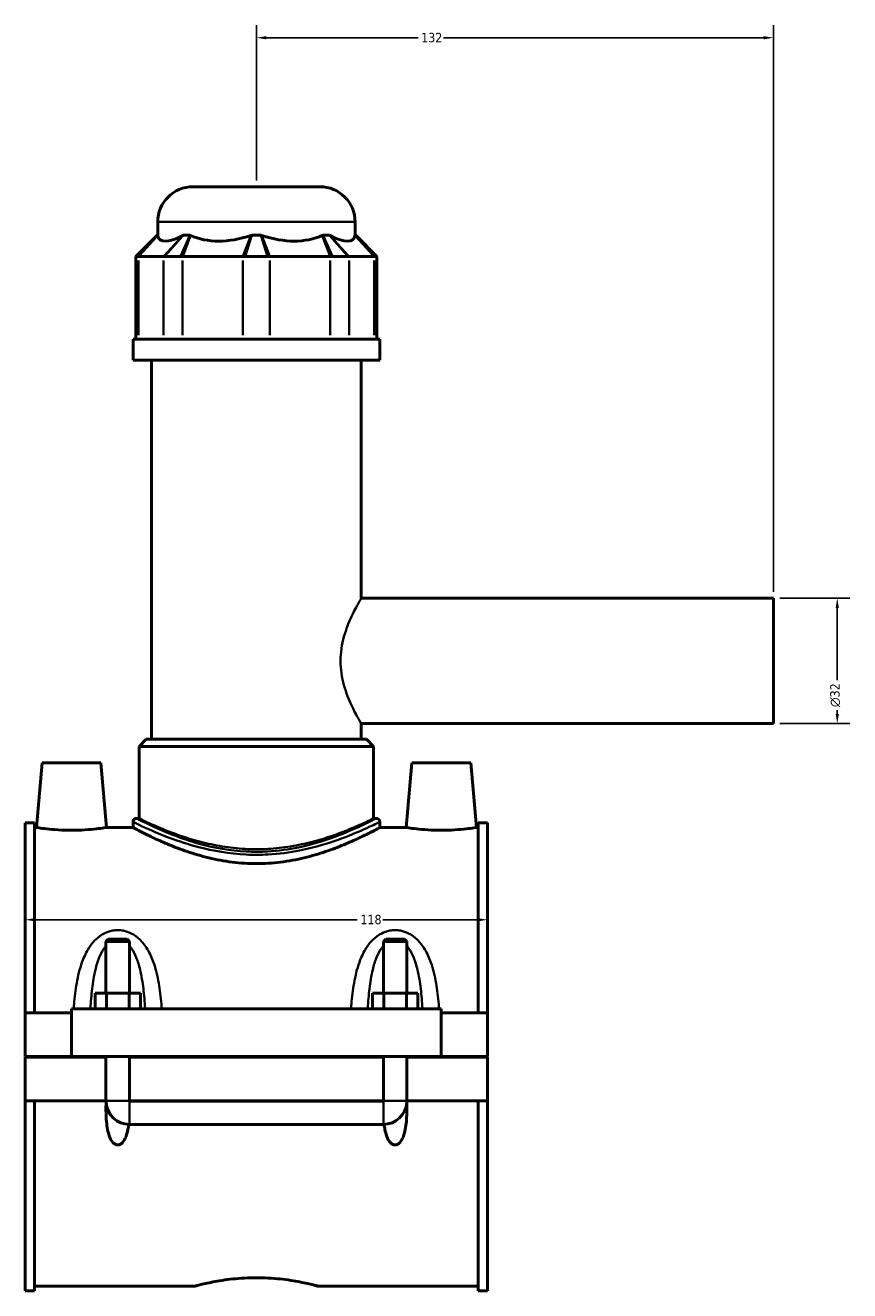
# Model space of a CAD drawing. Header units: millimetres. Extents: x -255 to 976, y -117 to 1145.
# Tile 1 of 7: x -255 to -45, y 286 to 609. Entities that reach past the tile are written whole.
import ezdxf

# ---------------------------------------------------------------- set-up
doc = ezdxf.new("R2010")
doc.units = ezdxf.units.MM
for name, color, linetype, lineweight in [('Dimension (ANSI)', 7, 'Continuous', 25), ('Visible (ANSI)', 7, 'Continuous', 50), ('Visible Narrow (ANSI)', 7, 'Continuous', 35)]:
    doc.layers.add(name, color=color, linetype=linetype, lineweight=lineweight)
doc.styles.add('Note Text (ANSI)', font='tahoma.ttf')
doc.dimstyles.new('Default - mm (ANSI)', dxfattribs={"dimtxt": 2.4, "dimasz": 2.5, "dimexe": 3.175, "dimexo": 1.6002, "dimgap": 0.8, "dimtad": 0, "dimtoh": 1, "dimdec": 0, "dimrnd": 1e-08, "dimzin": 4, "dimdsep": 46, "dimtxsty": 'Note Text (ANSI)', "dimcen": 0.09, "dimdle": 10, "dimclrd": 256, "dimclre": 256, "dimclrt": 5, "dimadec": 1, "dimazin": 1, "dimtfac": 1.27, "dimtofl": 0, "dimtmove": 0, "dimatfit": 3, "dimfxl": 1, "dimtolj": 1, "dimtzin": 4, "dimlwd": -1, "dimlwe": -1, "dimarcsym": 0})

# ---------------------------------------------------------------- blocks, each defined once
blk = doc.blocks.new('*D7')
at = {"layer": 'Defpoints', "color": 0, "transparency": 16777216}
for p in [(-255.45, 381.6), (-137.45, 381.6), (-137.45, 381.11)]:
    blk.add_point(p, dxfattribs=at)
at = {"layer": 'Dimension (ANSI)', "transparency": 16777216}
for p, q in [((-252.95, 381.11), (-170.71, 381.11)), ((-139.95, 381.11), (-164.19, 381.11))]:
    blk.add_line(p, q, dxfattribs=at)
for points in [[(-252.95, 381.53), (-252.95, 380.69), (-255.45, 381.11)], [(-139.95, 381.53), (-139.95, 380.69), (-137.45, 381.11)]]:
    blk.add_solid(points, dxfattribs=at)
at = {"layer": 'Dimension (ANSI)', "color": 5, "transparency": 16777216, "insert": (-169.91, 382.37), "char_height": 2.4, "attachment_point": 1, "style": 'Note Text (ANSI)'}
blk.add_mtext('\\A1;118', dxfattribs=at)
blk = doc.blocks.new('*D8')
at = {"layer": 'Defpoints', "color": 0, "transparency": 16777216}
for p in [(-196.45, 606.14), (-196.45, 568.14), (-64.45, 463.14)]:
    blk.add_point(p, dxfattribs=at)
at = {"layer": 'Dimension (ANSI)', "transparency": 16777216}
for p, q in [((-196.45, 569.74), (-196.45, 609.31)), ((-64.45, 464.74), (-64.45, 609.31)), ((-193.95, 606.14), (-155.2, 606.14)), ((-66.95, 606.14), (-148.7, 606.14))]:
    blk.add_line(p, q, dxfattribs=at)
for points in [[(-193.95, 606.55), (-193.95, 605.72), (-196.45, 606.14)], [(-66.95, 606.55), (-66.95, 605.72), (-64.45, 606.14)]]:
    blk.add_solid(points, dxfattribs=at)
at = {"layer": 'Dimension (ANSI)', "color": 5, "transparency": 16777216, "insert": (-154.4, 607.39), "char_height": 2.4, "attachment_point": 1, "style": 'Note Text (ANSI)'}
blk.add_mtext('\\A1;132', dxfattribs=at)
blk = doc.blocks.new('*D9')
at = {"layer": 'Defpoints', "color": 0, "transparency": 16777216}
for p in [(-64.45, 463.14), (-64.45, 431.14), (-48.18, 431.14)]:
    blk.add_point(p, dxfattribs=at)
at = {"layer": 'Dimension (ANSI)', "transparency": 16777216}
for p, q in [((-62.85, 463.14), (-45, 463.14)), ((-48.18, 460.64), (-48.18, 442.21)), ((-48.18, 433.64), (-48.18, 434.56)), ((-62.85, 431.14), (-45, 431.14))]:
    blk.add_line(p, q, dxfattribs=at)
for points in [[(-48.59, 460.64), (-47.76, 460.64), (-48.18, 463.14)], [(-48.59, 433.64), (-47.76, 433.64), (-48.18, 431.14)]]:
    blk.add_solid(points, dxfattribs=at)
at = {"layer": 'Dimension (ANSI)', "color": 5, "transparency": 16777216, "insert": (-49.98, 435.36), "char_height": 2.4, "attachment_point": 1, "rotation": 90, "style": 'Note Text (ANSI)'}
blk.add_mtext('\\A1;{\\fAIGDT|b0|i0;\\H2.4000;\\ln}\\fTahoma|b0|i0;\\H2.4000;32', dxfattribs=at)

msp = doc.modelspace()

# ---------------------------------------------------------------- linework, layer by layer
at = {"layer": 'Visible (ANSI)'}
for p, q in [((-212.65, 568.14), (-180.25, 568.14)), ((-221.65, 555.75), (-221.65, 559.14)), ((-171.25, 555.75), (-171.25, 559.14)), ((-221.81, 555.75), (-227.21, 550.35)), ((-221.81, 555.75), (-221.62, 555.75)), ((-215.05, 555.75), (-213.44, 555.75)), ((-197.58, 555.75), (-195.31, 555.75)), ((-179.45, 555.75), (-177.84, 555.75)), ((-171.27, 555.75), (-171.09, 555.75)), ((-171.09, 555.75), (-165.69, 550.35)), ((-226.75, 550.35), (-227.21, 550.35)), ((-227.21, 550.35), (-227.21, 529.2)), ((-226.75, 550.35), (-226.52, 550.35)), ((-226.52, 550.35), (-220.15, 550.35)), ((-220.15, 550.35), (-219.88, 550.35)), ((-215.86, 550.35), (-219.88, 550.35)), ((-215.86, 550.35), (-215.28, 550.35)), ((-215.28, 550.35), (-199.89, 550.35)), ((-199.89, 550.35), (-199.29, 550.35)), ((-193.61, 550.35), (-199.29, 550.35)), ((-193.61, 550.35), (-193, 550.35)), ((-193, 550.35), (-177.62, 550.35)), ((-177.62, 550.35), (-177.03, 550.35)), ((-173.01, 550.35), (-177.03, 550.35)), ((-173.01, 550.35), (-172.75, 550.35)), ((-172.75, 550.35), (-166.37, 550.35)), ((-166.37, 550.35), (-166.15, 550.35)), ((-165.69, 550.35), (-166.15, 550.35)), ((-165.69, 550.35), (-165.69, 529.2)), ((-164.95, 529.2), (-227.95, 529.2)), ((-227.95, 523.89), (-227.95, 529.2)), ((-164.95, 523.89), (-164.95, 529.2)), ((-164.95, 523.89), (-227.95, 523.89)), ((-223.22, 427.14), (-223.22, 523.89)), ((-169.67, 463.14), (-169.67, 523.89)), ((-169.67, 463.14), (-64.45, 463.14)), ((-64.45, 431.14), (-64.45, 463.14)), ((-169.67, 427.14), (-169.67, 431.14)), ((-169.67, 431.14), (-64.45, 431.14)), ((-224.57, 427.14), (-226.37, 425.34)), ((-224.57, 427.14), (-168.32, 427.14)), ((-168.32, 427.14), (-166.52, 425.34)), ((-166.52, 425.34), (-226.37, 425.34)), ((-226.37, 406.98), (-226.37, 425.34)), ((-166.52, 406.98), (-166.52, 425.34)), ((-251.15, 421.14), (-252.59, 404.64)), ((-251.15, 421.14), (-236.15, 421.14)), ((-236.15, 421.14), (-234.7, 404.64)), ((-156.75, 421.14), (-158.19, 404.64)), ((-141.75, 421.14), (-156.75, 421.14)), ((-141.75, 421.14), (-140.3, 404.64)), ((-226.37, 406.98), (-227.05, 406.98)), ((-165.85, 406.98), (-166.52, 406.98)), ((-255.45, 357.39), (-255.45, 405.81)), ((-253.09, 405.81), (-255.45, 405.81)), ((-253.09, 405.81), (-253.09, 357.39)), ((-253.09, 404.64), (-252.59, 404.64)), ((-234.7, 404.64), (-227.95, 404.64)), ((-227.95, 406.08), (-227.95, 404.64)), ((-164.95, 406.08), (-164.95, 404.64)), ((-164.95, 404.64), (-158.19, 404.64)), ((-140.3, 404.64), (-139.81, 404.64)), ((-139.81, 405.81), (-139.81, 357.39)), ((-137.45, 405.81), (-139.81, 405.81)), ((-137.45, 357.39), (-137.45, 405.81)), ((-234.25, 376.19), (-234.85, 375.59)), ((-234.85, 375.59), (-228.85, 375.59)), ((-234.85, 375.59), (-234.85, 362.39)), ((-229.45, 376.19), (-234.25, 376.19)), ((-229.45, 376.19), (-228.85, 375.59)), ((-228.85, 375.59), (-228.85, 362.39)), ((-163.45, 376.19), (-164.05, 375.59)), ((-164.05, 375.59), (-158.05, 375.59)), ((-164.05, 362.39), (-164.05, 375.59)), ((-158.65, 376.19), (-163.45, 376.19)), ((-158.65, 376.19), (-158.05, 375.59)), ((-158.05, 362.39), (-158.05, 375.59)), ((-237.62, 358.39), (-237.62, 362.39)), ((-234.73, 362.39), (-237.62, 362.39)), ((-234.73, 358.39), (-234.73, 362.39)), ((-228.96, 362.39), (-234.73, 362.39)), ((-228.96, 358.39), (-228.96, 362.39)), ((-226.07, 362.39), (-228.96, 362.39)), ((-226.07, 358.39), (-226.07, 362.39)), ((-166.82, 358.39), (-166.82, 362.39)), ((-163.93, 362.39), (-166.82, 362.39)), ((-163.93, 358.39), (-163.93, 362.39)), ((-158.16, 362.39), (-163.93, 362.39)), ((-158.16, 358.39), (-158.16, 362.39)), ((-155.27, 362.39), (-158.16, 362.39)), ((-155.27, 358.39), (-155.27, 362.39)), ((-243.65, 358.39), (-243.65, 346.19)), ((-243.65, 358.39), (-149.25, 358.39)), ((-149.25, 346.19), (-149.25, 358.39)), ((-255.45, 357.39), (-243.65, 357.39)), ((-255.45, 346.19), (-255.45, 357.39)), ((-149.25, 357.39), (-137.45, 357.39)), ((-137.45, 357.39), (-137.45, 346.19)), ((-255.45, 346.19), (-243.65, 346.19)), ((-255.45, 334.89), (-255.45, 346.09)), ((-234.85, 346.09), (-255.45, 346.09)), ((-243.65, 346.19), (-149.25, 346.19)), ((-234.85, 346.19), (-234.85, 346.09)), ((-234.85, 334.89), (-234.85, 346.09)), ((-228.85, 346.19), (-228.85, 346.09)), ((-228.85, 346.09), (-228.85, 334.89)), ((-164.05, 346.09), (-228.85, 346.09)), ((-164.05, 346.09), (-164.05, 346.19)), ((-164.05, 334.89), (-164.05, 346.09)), ((-158.05, 346.09), (-158.05, 346.19)), ((-158.05, 346.09), (-158.05, 334.89)), ((-137.45, 346.09), (-158.05, 346.09)), ((-149.25, 346.19), (-137.45, 346.19)), ((-137.45, 346.09), (-137.45, 334.89)), ((-255.45, 286.47), (-255.45, 334.89)), ((-255.45, 334.89), (-234.85, 334.89)), ((-253.09, 334.89), (-253.09, 286.47)), ((-234.85, 334.89), (-234.82, 334.89)), ((-228.88, 334.89), (-228.85, 334.89)), ((-228.85, 334.89), (-164.05, 334.89)), ((-228.85, 334.86), (-164.05, 334.86)), ((-164.05, 334.89), (-164.02, 334.89)), ((-158.08, 334.89), (-158.05, 334.89)), ((-158.05, 334.89), (-137.45, 334.89)), ((-139.81, 334.89), (-139.81, 286.47)), ((-137.45, 286.47), (-137.45, 334.89)), ((-228.85, 328.89), (-164.05, 328.89)), ((-253.09, 287.64), (-212.13, 287.64)), ((-180.77, 287.64), (-139.81, 287.64)), ((-253.09, 286.47), (-255.45, 286.47)), ((-137.45, 286.47), (-139.81, 286.47))]:
    msp.add_line(p, q, dxfattribs=at)
for centre, radius, start, end in [((-212.65, 559.14), 9, 90, 180), ((-180.25, 559.14), 9, 0, 90), ((-227.05, 406.08), 0.9, 90, 180), ((-165.85, 406.08), 0.9, 0, 90), ((-228.85, 334.89), 6, 184.3021, 270), ((-164.05, 334.89), 6, 270, 355.6979)]:
    msp.add_arc(centre, radius, start, end, dxfattribs=at)
for major_axis, ratio, start_param, end_param in [((24.72, 24.72), 0.198912, 3.001193, 3.674692), ((-20.95, -20.95), 0.668179, 0.252299, 0.925798), ((20.95, -20.95), 0.668179, 5.357387, 6.030886), ((24.72, -24.72), 0.198912, 5.750086, 6.423585)]:
    msp.add_ellipse((-196.45, 579.45), major_axis=major_axis, ratio=ratio, start_param=start_param, end_param=end_param, dxfattribs=at)
for points in [[(-221.62, 555.75), (-221.62, 555.72), (-221.61, 555.69), (-221.61, 555.66)], [(-215.23, 555.66), (-215.17, 555.69), (-215.11, 555.72), (-215.05, 555.75)], [(-213.44, 555.75), (-213.38, 555.72), (-213.31, 555.69), (-213.24, 555.66)], [(-197.86, 555.66), (-197.77, 555.69), (-197.68, 555.72), (-197.58, 555.75)], [(-195.31, 555.75), (-195.22, 555.72), (-195.13, 555.69), (-195.04, 555.66)], [(-179.65, 555.66), (-179.58, 555.69), (-179.52, 555.72), (-179.45, 555.75)], [(-177.84, 555.75), (-177.78, 555.72), (-177.72, 555.69), (-177.66, 555.66)], [(-171.29, 555.66), (-171.28, 555.69), (-171.28, 555.72), (-171.27, 555.75)]]:
    msp.add_open_spline(points, degree=3, dxfattribs=at)
for points, knots in [([(-234.7, 404.64), (-234.7, 404.64), (-234.93, 404.6), (-235.83, 404.47), (-236.52, 404.38), (-238.1, 404.2), (-239.11, 404.11), (-241.31, 403.98), (-242.52, 403.94), (-244.78, 403.94), (-245.98, 403.98), (-248.19, 404.11), (-249.19, 404.2), (-250.77, 404.38), (-251.46, 404.47), (-252.37, 404.6), (-252.59, 404.64), (-252.59, 404.64)], [1.354491, 1.354491, 1.354491, 1.354491, 1.692843, 1.692843, 2.031195, 2.031195, 2.370088, 2.370088, 2.708981, 2.708981, 3.047874, 3.047874, 3.386767, 3.386767, 3.725119, 3.725119, 4.063472, 4.063472, 4.063472, 4.063472]), ([(-164.95, 404.64), (-164.95, 404.64), (-165.14, 404.53), (-165.96, 404.1), (-166.58, 403.77), (-168.2, 402.95), (-169.21, 402.45), (-171.5, 401.37), (-172.8, 400.8), (-175.55, 399.66), (-177.11, 399.07), (-180.5, 397.92), (-182.34, 397.38), (-186.21, 396.45), (-188.23, 396.07), (-192.34, 395.56), (-194.42, 395.43), (-198.48, 395.43), (-200.56, 395.56), (-204.66, 396.07), (-206.69, 396.45), (-210.55, 397.38), (-212.39, 397.92), (-215.79, 399.07), (-217.34, 399.66), (-220.09, 400.8), (-221.39, 401.37), (-223.69, 402.45), (-224.69, 402.95), (-226.31, 403.77), (-226.93, 404.1), (-227.75, 404.53), (-227.95, 404.64), (-227.95, 404.64)], [4.861685, 4.861685, 4.861685, 4.861685, 5.468227, 5.468227, 6.074768, 6.074768, 6.681309, 6.681309, 7.287851, 7.287851, 7.896731, 7.896731, 8.505611, 8.505611, 9.114491, 9.114491, 9.72337, 9.72337, 10.33225, 10.33225, 10.94113, 10.94113, 11.55001, 11.55001, 12.15889, 12.15889, 12.765432, 12.765432, 13.371973, 13.371973, 13.978514, 13.978514, 14.585056, 14.585056, 14.585056, 14.585056]), ([(-140.3, 404.64), (-140.3, 404.64), (-140.53, 404.6), (-141.43, 404.47), (-142.12, 404.38), (-143.7, 404.2), (-144.71, 404.11), (-146.91, 403.98), (-148.12, 403.94), (-149.25, 403.94), (-150.38, 403.94), (-151.58, 403.98), (-153.79, 404.11), (-154.79, 404.2), (-156.37, 404.38), (-157.06, 404.47), (-157.97, 404.6), (-158.19, 404.64), (-158.19, 404.64)], [4.063472, 4.063472, 4.063472, 4.063472, 4.401824, 4.401824, 4.740176, 4.740176, 5.079069, 5.079069, 5.417962, 5.417962, 5.417962, 5.756855, 5.756855, 6.095748, 6.095748, 6.434101, 6.434101, 6.772453, 6.772453, 6.772453, 6.772453]), ([(-229.06, 328.89), (-229.11, 328.46), (-229.17, 328.04), (-229.36, 327.05), (-229.52, 326.43), (-229.96, 325.25), (-230.24, 324.7), (-230.79, 324.1), (-230.97, 323.94), (-231.28, 323.76), (-231.39, 323.72), (-231.62, 323.65), (-231.73, 323.64), (-231.96, 323.64), (-232.08, 323.65), (-232.3, 323.72), (-232.41, 323.76), (-232.73, 323.94), (-232.91, 324.1), (-233.46, 324.7), (-233.74, 325.25), (-234.18, 326.43), (-234.33, 327.05), (-234.69, 328.92), (-234.8, 330.3), (-234.86, 332.76), (-234.85, 333.82), (-234.82, 334.89)], [1.535948, 1.535948, 1.535948, 1.535948, 1.669208, 1.669208, 1.854084, 1.854084, 2.03896, 2.03896, 2.108164, 2.108164, 2.142767, 2.142767, 2.177369, 2.177369, 2.211971, 2.211971, 2.246573, 2.246573, 2.315777, 2.315777, 2.500653, 2.500653, 2.685529, 2.685529, 3.102831, 3.102831, 3.405455, 3.405455, 3.405455, 3.405455]), ([(-228.88, 334.89), (-228.88, 334.88), (-228.87, 334.88), (-228.87, 334.87), (-228.87, 334.87), (-228.86, 334.87), (-228.86, 334.86), (-228.85, 334.86), (-228.85, 334.86), (-228.85, 334.86)], [0.000058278, 0.000058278, 0.000058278, 0.000058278, 0.001125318, 0.001125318, 0.002239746, 0.002239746, 0.003333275, 0.003333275, 0.00442224, 0.00442224, 0.00442224, 0.00442224]), ([(-164.05, 334.86), (-164.04, 334.86), (-164.04, 334.86), (-164.03, 334.86), (-164.03, 334.87), (-164.03, 334.87), (-164.02, 334.87), (-164.02, 334.88), (-164.02, 334.88), (-164.02, 334.89)], [0, 0, 0, 0, 0.001070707, 0.001070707, 0.002154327, 0.002154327, 0.003261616, 0.003261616, 0.004360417, 0.004360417, 0.004360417, 0.004360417]), ([(-158.08, 334.89), (-158.05, 333.82), (-158.04, 332.76), (-158.1, 330.3), (-158.2, 328.92), (-158.56, 327.05), (-158.72, 326.43), (-159.16, 325.25), (-159.44, 324.7), (-159.99, 324.1), (-160.17, 323.94), (-160.48, 323.76), (-160.59, 323.72), (-160.82, 323.65), (-160.93, 323.64), (-161.16, 323.64), (-161.28, 323.65), (-161.5, 323.72), (-161.61, 323.76), (-161.93, 323.94), (-162.11, 324.1), (-162.66, 324.7), (-162.94, 325.25), (-163.38, 326.43), (-163.53, 327.05), (-163.72, 328.04), (-163.79, 328.46), (-163.84, 328.89)], [0.949283, 0.949283, 0.949283, 0.949283, 1.251906, 1.251906, 1.669208, 1.669208, 1.854084, 1.854084, 2.03896, 2.03896, 2.108164, 2.108164, 2.142767, 2.142767, 2.177369, 2.177369, 2.211971, 2.211971, 2.246573, 2.246573, 2.315777, 2.315777, 2.500653, 2.500653, 2.685529, 2.685529, 2.818789, 2.818789, 2.818789, 2.818789]), ([(-212.13, 287.64), (-212.13, 287.64), (-212.03, 287.66), (-211.63, 287.77), (-211.33, 287.85), (-210.53, 288.05), (-210.03, 288.17), (-208.88, 288.43), (-208.23, 288.56), (-206.84, 288.83), (-206.06, 288.97), (-204.35, 289.23), (-203.43, 289.36), (-201.5, 289.56), (-200.49, 289.64), (-198.46, 289.75), (-197.44, 289.78), (-195.46, 289.78), (-194.44, 289.75), (-192.41, 289.64), (-191.4, 289.56), (-189.47, 289.36), (-188.54, 289.23), (-186.84, 288.97), (-186.05, 288.83), (-184.67, 288.56), (-184.02, 288.43), (-182.87, 288.17), (-182.37, 288.05), (-181.57, 287.85), (-181.26, 287.77), (-180.86, 287.66), (-180.77, 287.64), (-180.77, 287.64)], [2.375148, 2.375148, 2.375148, 2.375148, 2.672014, 2.672014, 2.968879, 2.968879, 3.265745, 3.265745, 3.562611, 3.562611, 3.859532, 3.859532, 4.156453, 4.156453, 4.453374, 4.453374, 4.750295, 4.750295, 5.047217, 5.047217, 5.344138, 5.344138, 5.641059, 5.641059, 5.93798, 5.93798, 6.234846, 6.234846, 6.531712, 6.531712, 6.828577, 6.828577, 7.125443, 7.125443, 7.125443, 7.125443])]:
    msp.add_open_spline(points, degree=3, knots=knots, dxfattribs=at)
at = {"layer": 'Visible Narrow (ANSI)'}
for p, q in [((-171.56, 559.14), (-221.34, 559.14)), ((-226.49, 550.62), (-221.88, 555.48)), ((-226.27, 550.61), (-221.85, 555.4)), ((-215.48, 555.4), (-219.9, 550.61)), ((-215.29, 555.48), (-219.64, 550.62)), ((-215.74, 550.62), (-213.57, 555.48)), ((-215.18, 550.61), (-213.34, 555.4)), ((-197.96, 555.4), (-199.79, 550.61)), ((-197.67, 555.48), (-199.2, 550.62)), ((-193.69, 550.62), (-195.23, 555.48)), ((-193.1, 550.61), (-194.94, 555.4)), ((-179.55, 555.4), (-177.72, 550.61)), ((-179.33, 555.48), (-177.15, 550.62)), ((-173.26, 550.62), (-177.6, 555.48)), ((-172.99, 550.61), (-177.41, 555.4)), ((-171.04, 555.4), (-166.62, 550.61)), ((-171.02, 555.48), (-166.41, 550.62)), ((-226.52, 530.25), (-226.52, 549.29)), ((-220.15, 549.29), (-220.15, 530.25)), ((-215.28, 530.25), (-215.28, 549.29)), ((-199.89, 549.29), (-199.89, 530.25)), ((-193, 530.25), (-193, 549.29)), ((-177.62, 549.29), (-177.62, 530.25)), ((-172.75, 530.25), (-172.75, 549.29)), ((-166.37, 549.29), (-166.37, 530.25)), ((-234.73, 334.89), (-228.96, 334.89)), ((-228.85, 328.92), (-228.85, 334.77)), ((-164.05, 328.92), (-164.05, 334.77)), ((-158.16, 334.89), (-163.93, 334.89))]:
    msp.add_line(p, q, dxfattribs=at)
for points, knots in [([(-169.67, 431.14), (-169.67, 431.14), (-169.73, 431.24), (-169.98, 431.66), (-170.17, 431.97), (-170.63, 432.8), (-170.92, 433.31), (-171.53, 434.47), (-171.86, 435.13), (-172.83, 437.22), (-173.56, 438.98), (-174.37, 441.92), (-174.6, 442.95), (-174.9, 445.04), (-174.98, 446.1), (-174.98, 448.18), (-174.9, 449.24), (-174.6, 451.33), (-174.37, 452.36), (-173.56, 455.29), (-172.83, 457.06), (-171.86, 459.14), (-171.53, 459.8), (-170.92, 460.97), (-170.63, 461.48), (-170.17, 462.3), (-169.98, 462.62), (-169.73, 463.04), (-169.67, 463.14), (-169.67, 463.14)], [2.486325, 2.486325, 2.486325, 2.486325, 2.79613, 2.79613, 3.105935, 3.105935, 3.415739, 3.415739, 3.725544, 3.725544, 4.349098, 4.349098, 4.660874, 4.660874, 4.972651, 4.972651, 5.284428, 5.284428, 5.596204, 5.596204, 6.219758, 6.219758, 6.529562, 6.529562, 6.839367, 6.839367, 7.149172, 7.149172, 7.458976, 7.458976, 7.458976, 7.458976]), ([(-165.85, 406.98), (-165.85, 406.98), (-165.89, 406.96), (-166.3, 406.74), (-167.39, 406.17), (-170.69, 404.61), (-172.8, 403.65), (-178.28, 401.54), (-181.81, 400.38), (-188.22, 399.06), (-190.87, 398.69), (-195.38, 398.43), (-197.21, 398.43), (-203.15, 398.73), (-207.15, 399.45), (-213.34, 401.13), (-215.75, 401.97), (-221.33, 404.14), (-224, 405.44), (-226.53, 406.71), (-227.04, 406.97), (-227.05, 406.98)], [14.554511, 14.554511, 14.554511, 14.554511, 14.817491, 14.817491, 15.977215, 15.977215, 17.049419, 17.049419, 18.313483, 18.313483, 19.119453, 19.119453, 19.662535, 19.662535, 20.892226, 20.892226, 21.801631, 21.801631, 23.299263, 23.299263, 24.257521, 24.257521, 24.257521, 24.257521]), ([(-166.52, 406.98), (-166.52, 406.98), (-166.71, 406.88), (-167.48, 406.51), (-168.07, 406.23), (-169.61, 405.52), (-170.56, 405.09), (-172.74, 404.16), (-173.98, 403.66), (-176.6, 402.69), (-178.08, 402.18), (-181.31, 401.21), (-183.07, 400.74), (-186.74, 399.96), (-188.66, 399.64), (-192.56, 399.22), (-194.53, 399.11), (-198.37, 399.11), (-200.34, 399.22), (-204.23, 399.64), (-206.15, 399.96), (-209.83, 400.74), (-211.58, 401.21), (-214.81, 402.18), (-216.3, 402.69), (-218.92, 403.66), (-220.15, 404.16), (-222.34, 405.09), (-223.29, 405.52), (-224.83, 406.23), (-225.41, 406.51), (-226.19, 406.88), (-226.37, 406.98), (-226.37, 406.98)], [4.59774, 4.59774, 4.59774, 4.59774, 5.171729, 5.171729, 5.745719, 5.745719, 6.319709, 6.319709, 6.893698, 6.893698, 7.469144, 7.469144, 8.044589, 8.044589, 8.620034, 8.620034, 9.19548, 9.19548, 9.770925, 9.770925, 10.34637, 10.34637, 10.921815, 10.921815, 11.497261, 11.497261, 12.07125, 12.07125, 12.64524, 12.64524, 13.21923, 13.21923, 13.793219, 13.793219, 13.793219, 13.793219]), ([(-227.95, 406.08), (-227.94, 406.07), (-227.42, 405.81), (-224.81, 404.57), (-222.06, 403.28), (-216.32, 401.14), (-213.84, 400.32), (-207.46, 398.67), (-203.35, 397.95), (-197.24, 397.65), (-195.35, 397.66), (-190.7, 397.91), (-187.98, 398.27), (-181.38, 399.58), (-177.74, 400.72), (-172.1, 402.8), (-169.93, 403.74), (-166.53, 405.29), (-165.41, 405.85), (-164.99, 406.06), (-164.95, 406.08), (-164.95, 406.08)], [-24.257521, -24.257521, -24.257521, -24.257521, -23.299263, -23.299263, -21.801631, -21.801631, -20.892226, -20.892226, -19.662535, -19.662535, -19.119453, -19.119453, -18.313483, -18.313483, -17.049419, -17.049419, -15.977215, -15.977215, -14.817491, -14.817491, -14.554511, -14.554511, -14.554511, -14.554511]), ([(-220.61, 358.39), (-220.63, 358.77), (-220.66, 359.16), (-220.86, 361.37), (-221.07, 363.18), (-221.7, 366.77), (-222.12, 368.54), (-223.13, 371.39), (-223.64, 372.52), (-224.82, 374.48), (-225.47, 375.34), (-226.88, 376.7), (-227.61, 377.23), (-229.06, 377.97), (-229.76, 378.21), (-230.93, 378.43), (-231.39, 378.47), (-231.85, 378.47), (-232.31, 378.47), (-232.77, 378.43), (-233.94, 378.21), (-234.63, 377.97), (-236.08, 377.23), (-236.81, 376.7), (-238.23, 375.34), (-238.88, 374.48), (-240.06, 372.52), (-240.56, 371.39), (-241.57, 368.54), (-242, 366.77), (-242.62, 363.18), (-242.84, 361.37), (-243.03, 359.16), (-243.06, 358.77), (-243.09, 358.39)], [-5.50504, -5.50504, -5.50504, -5.50504, -5.395763, -5.395763, -4.871775, -4.871775, -4.330232, -4.330232, -3.953694, -3.953694, -3.620619, -3.620619, -3.343026, -3.343026, -3.122434, -3.122434, -2.984565, -2.984565, -2.984565, -2.846695, -2.846695, -2.626104, -2.626104, -2.348511, -2.348511, -2.015435, -2.015435, -1.638898, -1.638898, -1.097355, -1.097355, -0.573367, -0.573367, -0.46409, -0.46409, -0.46409, -0.46409]), ([(-149.81, 358.39), (-149.83, 358.77), (-149.86, 359.16), (-150.06, 361.37), (-150.27, 363.18), (-150.9, 366.77), (-151.32, 368.54), (-152.33, 371.39), (-152.84, 372.52), (-154.02, 374.48), (-154.67, 375.34), (-156.08, 376.7), (-156.81, 377.23), (-158.26, 377.97), (-158.96, 378.21), (-160.13, 378.43), (-160.59, 378.47), (-161.05, 378.47), (-161.51, 378.47), (-161.97, 378.43), (-163.14, 378.21), (-163.83, 377.97), (-165.28, 377.23), (-166.01, 376.7), (-167.43, 375.34), (-168.08, 374.48), (-169.26, 372.52), (-169.76, 371.39), (-170.77, 368.54), (-171.2, 366.77), (-171.82, 363.18), (-172.04, 361.37), (-172.23, 359.16), (-172.26, 358.77), (-172.29, 358.39)], [-5.50504, -5.50504, -5.50504, -5.50504, -5.395764, -5.395764, -4.871776, -4.871776, -4.330232, -4.330232, -3.953694, -3.953694, -3.620619, -3.620619, -3.343026, -3.343026, -3.122434, -3.122434, -2.984565, -2.984565, -2.984565, -2.846695, -2.846695, -2.626104, -2.626104, -2.348511, -2.348511, -2.015436, -2.015436, -1.638898, -1.638898, -1.097354, -1.097354, -0.573366, -0.573366, -0.46409, -0.46409, -0.46409, -0.46409]), ([(-238.82, 358.39), (-238.82, 358.43), (-238.82, 358.47), (-238.72, 360.2), (-238.58, 361.87), (-238.19, 365.18), (-237.93, 366.82), (-237.29, 369.45), (-236.98, 370.49), (-236.24, 372.3), (-235.84, 373.09), (-235.19, 374), (-235.02, 374.22), (-234.85, 374.42)], [0.561001, 0.561001, 0.561001, 0.561001, 0.573367, 0.573367, 1.097355, 1.097355, 1.638898, 1.638898, 2.015435, 2.015435, 2.348511, 2.348511, 2.459078, 2.459078, 2.459078, 2.459078]), ([(-228.85, 374.42), (-228.67, 374.22), (-228.5, 374), (-227.86, 373.09), (-227.45, 372.3), (-226.72, 370.49), (-226.4, 369.45), (-225.77, 366.82), (-225.5, 365.18), (-225.11, 361.87), (-224.98, 360.2), (-224.88, 358.47), (-224.87, 358.43), (-224.87, 358.39)], [3.510051, 3.510051, 3.510051, 3.510051, 3.620619, 3.620619, 3.953694, 3.953694, 4.330232, 4.330232, 4.871775, 4.871775, 5.395763, 5.395763, 5.408129, 5.408129, 5.408129, 5.408129]), ([(-168.02, 358.39), (-168.02, 358.43), (-168.02, 358.47), (-167.92, 360.2), (-167.78, 361.87), (-167.39, 365.18), (-167.13, 366.82), (-166.49, 369.45), (-166.18, 370.49), (-165.44, 372.3), (-165.04, 373.09), (-164.39, 374), (-164.22, 374.22), (-164.05, 374.42)], [0.561001, 0.561001, 0.561001, 0.561001, 0.573366, 0.573366, 1.097354, 1.097354, 1.638898, 1.638898, 2.015436, 2.015436, 2.348511, 2.348511, 2.459078, 2.459078, 2.459078, 2.459078]), ([(-158.05, 374.42), (-157.87, 374.22), (-157.7, 374), (-157.06, 373.09), (-156.65, 372.3), (-155.92, 370.49), (-155.6, 369.45), (-154.97, 366.82), (-154.7, 365.18), (-154.31, 361.87), (-154.18, 360.2), (-154.08, 358.47), (-154.07, 358.43), (-154.07, 358.39)], [3.510051, 3.510051, 3.510051, 3.510051, 3.620619, 3.620619, 3.953694, 3.953694, 4.330232, 4.330232, 4.871776, 4.871776, 5.395764, 5.395764, 5.408129, 5.408129, 5.408129, 5.408129])]:
    msp.add_open_spline(points, degree=3, knots=knots, dxfattribs=at)

# ---------------------------------------------------------------- dimensions: what is measured, and where the dimension line sits
at = {"layer": 'Dimension (ANSI)'}
for base, p1, p2, override, picture, middle in [((-196.45, 606.14), (-64.45, 463.14), (-196.45, 568.14), {"dimgap": 0.8, "dimtoh": 0, "dimdec": 0, "dimtol": 0, "dimlim": 0, "dimtp": 0, "dimtm": 0, "dimtdec": 2, "dimatfit": 1}, '*D8', (-151.95, 606.14)), ((-137.45, 381.11), (-255.45, 381.6), (-137.45, 381.6), {"dimgap": 0.8, "dimtoh": 0, "dimdec": 0, "dimse1": 1, "dimse2": 1, "dimtol": 0, "dimlim": 0, "dimtp": 0, "dimtm": 0, "dimtdec": 2, "dimatfit": 1}, '*D7', (-167.45, 381.11))]:
    dim = msp.add_linear_dim(base=base, p1=p1, p2=p2, angle=180, dimstyle='Default - mm (ANSI)', override=override, dxfattribs=at)
    dim.commit()
    dim.dimension.update_dxf_attribs({"geometry": picture, "text_midpoint": middle, "dimtype": 160})
dim = msp.add_linear_dim(base=(-48.18, 431.14), p1=(-64.45, 463.14), p2=(-64.45, 431.14), angle=90, text='{\\fAIGDT|b0|i0;\\H2.4000;\\ln}\\fTahoma|b0|i0;\\H2.4000;<>', dimstyle='Default - mm (ANSI)', override={"dimgap": 0.8, "dimtoh": 0, "dimdec": 0, "dimtol": 0, "dimlim": 0, "dimtp": 0, "dimtm": 0, "dimtdec": 2, "dimatfit": 1}, dxfattribs=at)
dim.commit()
dim.dimension.update_dxf_attribs({"geometry": '*D9', "text_midpoint": (-48.18, 438.38), "dimtype": 160})

doc.saveas('drawing.dxf')
